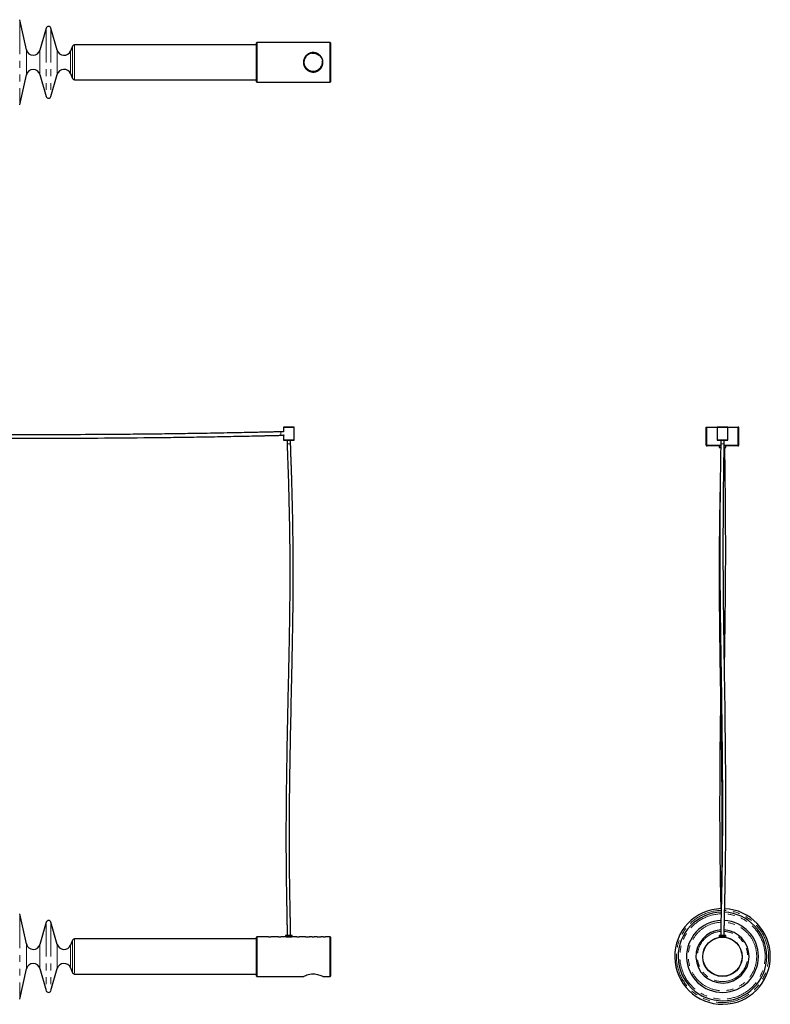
# Model space of a CAD drawing. Header units: millimetres. Extents: x 350 to 3714, y 780 to 2611.
# Tile 3 of 3: x 2325 to 3714, y 780 to 2602. Entities that reach past the tile are written whole.
import ezdxf

# ---------------------------------------------------------------- set-up
doc = ezdxf.new("R2010")
doc.units = ezdxf.units.MM
doc.header["$LTSCALE"] = 10
doc.linetypes.add('PHANTOM', pattern=[12.7, 6.35, -1.27, 1.27, -1.27, 1.27, -1.27])

msp = doc.modelspace()

# ---------------------------------------------------------------- linework, layer by layer
at = {"color": 7, "linetype": 'Continuous', "lineweight": 25}
for p, q in [((2337.4, 2546.1), (2325, 2601.8)), ((2374.3, 2586.2), (2362.6, 2545.3)), ((2394.6, 2545.3), (2382.9, 2586.2)), ((2423, 2553), (2419.1, 2543.8)), ((2763.1, 2555.4), (2426.6, 2555.4)), ((2763.6, 2559.4), (2763.1, 2558.9)), ((2763.1, 2486.9), (2763.1, 2558.9)), ((2899.8, 2559.4), (2763.6, 2559.4)), ((2763.6, 2559.4), (2763.6, 2486.4)), ((2900.1, 2559.1), (2899.8, 2559.4)), ((2899.8, 2486.4), (2899.8, 2559.4)), ((2900.1, 2559.1), (2900.1, 2486.7)), ((2325, 2444.1), (2337.4, 2499.8)), ((2362.6, 2500.5), (2374.3, 2459.7)), ((2382.9, 2459.7), (2394.6, 2500.5)), ((2419.1, 2502), (2423, 2492.9)), ((2426.6, 2490.4), (2763.1, 2490.4)), ((2763.1, 2486.9), (2763.6, 2486.4)), ((2763.6, 2486.4), (2899.8, 2486.4)), ((2899.8, 2486.4), (2900.1, 2486.7)), ((2813.4, 1848), (2813.1, 1847.7)), ((2813.1, 1847.7), (2813.1, 1839.4)), ((2833.1, 1847.7), (2813.1, 1847.7)), ((2813.4, 1848), (2832.8, 1848)), ((2833.1, 1847.7), (2832.8, 1848)), ((2833.1, 1824), (2833.1, 1847.7)), ((3595.6, 1814.5), (3595.6, 1848)), ((3595.6, 1848), (3596.6, 1848)), ((3596.6, 1814.5), (3596.6, 1848)), ((3596.7, 1848), (3615.9, 1848)), ((3596.7, 1814.5), (3596.7, 1848)), ((3615.9, 1848), (3615.6, 1847.7)), ((3615.6, 1847.7), (3615.6, 1824)), ((3625.6, 1847.7), (3615.6, 1847.7)), ((3615.9, 1848), (3625.6, 1848)), ((3625.6, 1848), (3635.3, 1848)), ((3635.6, 1847.7), (3625.6, 1847.7)), ((3635.6, 1847.7), (3635.3, 1848)), ((3635.3, 1848), (3654.5, 1848)), ((3635.6, 1824), (3635.6, 1847.7)), ((3654.5, 1814.5), (3654.5, 1848)), ((3655.6, 1848), (3654.6, 1848)), ((3654.6, 1814.5), (3654.6, 1848)), ((3655.6, 1814.5), (3655.6, 1848)), ((2813.2, 1839.2), (2808.1, 1839.2)), ((2808.1, 1832.8), (2813.2, 1832.8)), ((2813.1, 1832.8), (2813.1, 1824)), ((2813.1, 1824), (2813.6, 1823.5)), ((2813.1, 1824), (2833.1, 1824)), ((2813.7, 1833), (2813.4, 1833)), ((2832.6, 1823.5), (2813.6, 1823.5)), ((2813.7, 1833.7), (2813.7, 1833)), ((2819.9, 1823.5), (2819.9, 1817)), ((2826.3, 1817), (2826.3, 1823.5)), ((2832.6, 1823.5), (2833.1, 1824)), ((3615.6, 1824), (3616.1, 1823.5)), ((3615.6, 1824), (3625.6, 1824)), ((3625.6, 1823.5), (3616.1, 1823.5)), ((3622.4, 1823.5), (3622.4, 1817)), ((3625.6, 1824), (3635.6, 1824)), ((3635.1, 1823.5), (3625.6, 1823.5)), ((3628.8, 1817), (3628.8, 1823.5)), ((3635.1, 1823.5), (3635.6, 1824)), ((3595.6, 1814.5), (3596.6, 1814.5)), ((3622.4, 1813), (3597.1, 1813)), ((3619.6, 1813), (3619.6, 1810.5)), ((3619.6, 1810.5), (3622.3, 1810.5)), ((3654.1, 1813), (3628.8, 1813)), ((3628.8, 1810.5), (3631.6, 1810.5)), ((3631.6, 1810.5), (3631.6, 1813)), ((3655.6, 1814.5), (3654.6, 1814.5)), ((2337.4, 891.6), (2325, 947.3)), ((2374.3, 931.7), (2362.6, 890.9)), ((2394.6, 890.9), (2382.9, 931.7)), ((2423, 898.5), (2419.1, 889.4)), ((2763.1, 901), (2426.6, 901)), ((2763.6, 904.5), (2763.1, 904)), ((2763.1, 832), (2763.1, 904)), ((2785.7, 904.5), (2763.6, 904.5)), ((2763.6, 904.5), (2763.6, 831.5)), ((2785.8, 904.5), (2789.4, 904.5)), ((2804.2, 904.5), (2789.6, 904.5)), ((2817.1, 904.5), (2808.1, 904.5)), ((2817.1, 907), (2817.1, 904.5)), ((2824.7, 907), (2817.1, 907)), ((2824.7, 904.5), (2817.1, 904.5)), ((2829.1, 907), (2824.7, 907)), ((2829.1, 904.5), (2824.7, 904.5)), ((2829.1, 904.5), (2829.1, 907)), ((2838.2, 904.5), (2829.1, 904.5)), ((2853.8, 904.5), (2842.1, 904.5)), ((2866.2, 904.5), (2860.5, 904.5)), ((2875.8, 904.5), (2870.1, 904.5)), ((2886.7, 904.5), (2882.5, 904.5)), ((2899.8, 904.5), (2890.6, 904.5)), ((2900.1, 904.2), (2899.8, 904.5)), ((2899.8, 831.5), (2899.8, 904.5)), ((2900.1, 904.2), (2900.1, 831.8)), ((3619.6, 907), (3619.6, 904.5)), ((3631.6, 907), (3619.6, 907)), ((3631.6, 904.5), (3619.6, 904.5)), ((3620.6, 904.5), (3620.6, 904.1)), ((3630.6, 904.1), (3630.6, 904.5)), ((3631.6, 904.5), (3631.6, 907)), ((2325, 789.6), (2337.4, 845.3)), ((2362.6, 846), (2374.3, 805.2)), ((2382.9, 805.2), (2394.6, 846)), ((2419.1, 847.5), (2423, 838.4)), ((2426.6, 836), (2763.1, 836)), ((2763.1, 832), (2763.6, 831.5)), ((2763.6, 831.5), (2850.2, 831.5)), ((2886.1, 831.5), (2899.8, 831.5)), ((2899.8, 831.5), (2900.1, 831.8))]:
    msp.add_line(p, q, dxfattribs=at)
at = {"color": 7, "linetype": 'PHANTOM', "lineweight": 18}
for p, q in [((2325, 2601.8), (2325, 2444.1)), ((2374.3, 2586.2), (2374.3, 2459.7)), ((2382.9, 2586.2), (2382.9, 2459.7)), ((2423, 2553), (2423, 2492.9)), ((2426.6, 2555.4), (2426.6, 2490.4)), ((2337.4, 2546.1), (2337.4, 2499.8)), ((2362.6, 2545.3), (2362.6, 2500.5)), ((2394.6, 2545.3), (2394.6, 2500.5)), ((2419.1, 2543.8), (2419.1, 2502)), ((2808.1, 1839.2), (2808.1, 1832.8)), ((2826.3, 1817), (2819.9, 1817)), ((3622.4, 1814.5), (3596.7, 1814.5)), ((3628.8, 1817), (3622.4, 1817)), ((3654.5, 1814.5), (3628.8, 1814.5)), ((2325, 947.3), (2325, 789.6)), ((2374.3, 931.7), (2374.3, 805.2)), ((2382.9, 931.7), (2382.9, 805.2)), ((2423, 898.5), (2423, 838.4)), ((2426.6, 901), (2426.6, 836)), ((2337.4, 891.6), (2337.4, 845.3)), ((2362.6, 890.9), (2362.6, 846)), ((2394.6, 890.9), (2394.6, 846)), ((2419.1, 889.4), (2419.1, 847.5))]:
    msp.add_line(p, q, dxfattribs=at)
at = {"color": 7, "linetype": 'Continuous', "lineweight": 25, "flags": 128}
msp.add_lwpolyline([(2850.2, 831.5), (2850.2, 831.5), (2850.7, 831.7), (2851.6, 832.2), (2852.9, 832.7), (2854.5, 833.4), (2856.6, 834.2), (2859.1, 834.9), (2861.9, 835.6), (2865.1, 836.1), (2867.9, 836.2), (2870.9, 836.1), (2873.4, 835.8), (2875.9, 835.3), (2878.2, 834.6), (2880.4, 833.9), (2882.4, 833.1), (2884.1, 832.4), (2885.3, 831.9), (2886, 831.5), (2886.1, 831.5), (2886.1, 831.5)], dxfattribs=at)
at = {"color": 7, "linetype": 'Continuous', "lineweight": 25}
for centre, radius in [((2868.1, 2522.9), 17.5), ((3625.6, 868), 36.5), ((3625.6, 868), 36.2)]:
    msp.add_circle(centre, radius, dxfattribs=at)
at = {"color": 7, "linetype": 'PHANTOM', "lineweight": 18}
msp.add_circle((2868.1, 2522.9), 16.5, dxfattribs=at)
at = {"color": 7, "linetype": 'Continuous', "lineweight": 25}
for centre, radius, start, end in [((2378.6, 2585), 4.46, 16, 164), ((2426.6, 2551.4), 4, 90, 157), ((2350.1, 2548.9), 13, 192.558, 344), ((2407.1, 2548.9), 13, 196, 337), ((2350.1, 2496.9), 13, 16, 167.442), ((2407.1, 2496.9), 13, 23, 164), ((2426.6, 2494.4), 4, 203, 270), ((2378.6, 2460.9), 4.46, 196, 344), ((3625.6, 868.5), 88.5, 91.5008, 0), ((3625.6, 868.5), 82, 91.6888, 0), ((3625.6, 868.5), 82, 0, 87.2549), ((3625.6, 868.5), 88.5, 0, 87.369), ((2378.6, 930.5), 4.46, 16, 164), ((3625.6, 868.5), 66.5, 92.4253, 0), ((3625.6, 868.5), 66.5, 0, 86.8976), ((3625.6, 868.5), 49.2, 93.6268, 0), ((3625.6, 868.5), 49.2, 0, 86.1592), ((2426.6, 897), 4, 90, 157), ((2350.1, 894.5), 13, 192.558, 344), ((2407.1, 894.5), 13, 196, 337), ((2350.1, 842.5), 13, 16, 167.442), ((2407.1, 842.5), 13, 23, 164), ((2426.6, 840), 4, 203, 270), ((2378.6, 806.4), 4.46, 196, 344)]:
    msp.add_arc(centre, radius, start, end, dxfattribs=at)
at = {"color": 7, "linetype": 'PHANTOM', "lineweight": 18}
for radius, start, end in [(85.3, 91.6239, 0), (85.3, 0, 87.3141), (78.9, 91.8526, 0), (63.3, 92.6024, 0), (63.3, 0, 86.801), (78.9, 0, 87.1974), (46.5, 93.8918, 270), (46.5, 270, 85.9709)]:
    msp.add_arc((3625.6, 868.5), radius, start, end, dxfattribs=at)
at = {"color": 7, "linetype": 'Continuous', "lineweight": 25}
for points, knots in [([(2886.1, 2522.9), (2886.1, 2522), (2886, 2520.1), (2885.3, 2517.3), (2884.3, 2514.7), (2882.8, 2512.3), (2880.9, 2510.1), (2878.7, 2508.2), (2876, 2506.6), (2873.1, 2505.5), (2870, 2504.9), (2867.1, 2504.9), (2864.3, 2505.3), (2861.7, 2506), (2859.3, 2507.2), (2857, 2508.7), (2854.9, 2510.7), (2853, 2513.1), (2851.5, 2515.8), (2850.5, 2518.8), (2850.1, 2521.8), (2850.2, 2524.7), (2850.7, 2527.5), (2851.6, 2530.1), (2852.8, 2532.5), (2854.5, 2534.8), (2856.6, 2536.8), (2859.1, 2538.6), (2861.9, 2539.9), (2864.9, 2540.7), (2867.9, 2541), (2870.8, 2540.8), (2873.5, 2540.2), (2875.9, 2539.2), (2878.3, 2537.9), (2880.5, 2536.1), (2882.5, 2533.9), (2884.2, 2531.3), (2885.4, 2528.4), (2886, 2525.5), (2886.1, 2523.7), (2886.1, 2522.9)], [0, 0, 0, 0, 0.0243811, 0.0495171, 0.0738866, 0.098891, 0.1247265, 0.1512104, 0.1788819, 0.2074497, 0.233404, 0.2603199, 0.2833711, 0.3070667, 0.3307207, 0.3549219, 0.3814511, 0.4086826, 0.4362716, 0.4648014, 0.4901341, 0.5163263, 0.5398303, 0.563982, 0.5882168, 0.6130397, 0.6395895, 0.666842, 0.6944585, 0.723042, 0.7480106, 0.7738577, 0.7966758, 0.8200806, 0.8444724, 0.8694326, 0.8966209, 0.9245866, 0.9517661, 0.9799039, 1, 1, 1, 1]), ([(2808.1, 1839.2), (2807.3, 1839.2), (2805.2, 1839.1), (2801.8, 1839.1), (2797.7, 1839), (2793.3, 1838.9), (2788.8, 1838.8), (2784.5, 1838.7), (2777.8, 1838.5), (2768.5, 1838.3), (2753.5, 1838), (2735.6, 1837.6), (2713.5, 1837.2), (2690.4, 1836.7), (2666, 1836.3), (2635.6, 1835.8), (2598.9, 1835.3), (2556.1, 1834.8), (2502.4, 1834.3), (2437.7, 1833.9), (2362, 1833.8), (2279.3, 1833.9), (2189.4, 1834.4), (2092.2, 1835.1), (2016.6, 1835.9), (1962.5, 1836.5), (1929.9, 1836.9), (1897.2, 1837.3), (1864.4, 1837.7), (1840.3, 1838), (1825.1, 1838.2), (1818.8, 1838.3), (1812.1, 1838.4), (1804.9, 1838.5), (1796.9, 1838.6), (1788.1, 1838.7), (1779, 1838.8), (1771.3, 1838.9), (1765.2, 1839), (1760.8, 1839), (1756.8, 1839.1), (1753.3, 1839.1), (1751.2, 1839.1), (1750.2, 1839.2), (1750.1, 1839.2)], [0, 0, 0, 0, 0.002439, 0.005823, 0.009795, 0.014048, 0.018329, 0.022435, 0.02631, 0.037384, 0.048807, 0.06877, 0.088192, 0.111466, 0.134351, 0.15724, 0.197862, 0.238323, 0.278577, 0.350236, 0.421666, 0.49323, 0.584777, 0.676502, 0.768672, 0.799211, 0.830003, 0.860986, 0.892045, 0.923123, 0.929168, 0.935157, 0.941137, 0.94792, 0.955618, 0.964, 0.972758, 0.981495, 0.985891, 0.990045, 0.993854, 0.997196, 0.999929, 1, 1, 1, 1]), ([(1750.1, 1832.7), (1750.2, 1832.7), (1751.4, 1832.7), (1753.9, 1832.7), (1757.7, 1832.7), (1762, 1832.6), (1766.5, 1832.6), (1771.1, 1832.5), (1776.9, 1832.4), (1783.7, 1832.4), (1791.7, 1832.3), (1801.8, 1832.1), (1814.2, 1832), (1828.7, 1831.8), (1850.7, 1831.5), (1880.2, 1831.1), (1926.6, 1830.5), (1982.3, 1829.9), (2063.9, 1829), (2161.9, 1828.1), (2270.6, 1827.5), (2373.2, 1827.3), (2470, 1827.7), (2548.8, 1828.3), (2609.9, 1829.1), (2653.1, 1829.7), (2688.4, 1830.3), (2715.8, 1830.8), (2735.1, 1831.2), (2749.7, 1831.5), (2759.6, 1831.7), (2765.1, 1831.8), (2771.2, 1832), (2777.9, 1832.1), (2784.2, 1832.3), (2789.8, 1832.4), (2794.4, 1832.5), (2798.7, 1832.6), (2802.5, 1832.7), (2805.6, 1832.7), (2807.4, 1832.8), (2808.1, 1832.8)], [0, 0, 0, 0, 0.00029, 0.003348, 0.007032, 0.011127, 0.015453, 0.019864, 0.024233, 0.031801, 0.039164, 0.046745, 0.060543, 0.074336, 0.087794, 0.122896, 0.157956, 0.219573, 0.280688, 0.389281, 0.497535, 0.588922, 0.680185, 0.771921, 0.812525, 0.853288, 0.894515, 0.912605, 0.931012, 0.949315, 0.954036, 0.959016, 0.96484, 0.971317, 0.978167, 0.982688, 0.987092, 0.991225, 0.994906, 0.997919, 1, 1, 1, 1]), ([(2813.1, 1839.4), (2813.1, 1839.3), (2813.2, 1839.3), (2813.2, 1839.2), (2813.2, 1839.2)], [0, 0, 0, 0, 0.5658139, 1, 1, 1, 1]), ([(2819.9, 1817), (2820, 1816.3), (2820, 1814.7), (2820.1, 1811.9), (2820.2, 1808.7), (2820.3, 1805.2), (2820.4, 1801.7), (2820.5, 1798.5), (2820.7, 1795.6), (2820.8, 1791.2), (2821, 1784.9), (2821.3, 1775.8), (2821.7, 1765.4), (2822.1, 1753.8), (2822.5, 1738.5), (2823, 1719.6), (2823.5, 1697.7), (2824.1, 1670.7), (2824.6, 1638.8), (2824.9, 1601.8), (2824.9, 1561.2), (2824.6, 1516.9), (2823.9, 1468.8), (2823, 1421), (2821.7, 1362.2), (2820.2, 1292.5), (2818.7, 1211.8), (2818, 1151.1), (2817.8, 1110.2), (2817.7, 1089), (2817.8, 1067.8), (2817.9, 1046.7), (2818, 1028.5), (2818.2, 1013.4), (2818.3, 1003.5), (2818.5, 995.6), (2818.6, 989.4), (2818.7, 982.4), (2818.8, 974.4), (2819, 965.7), (2819.2, 956.4), (2819.4, 946.5), (2819.5, 937.1), (2819.7, 928.4), (2819.8, 920.7), (2819.9, 913.6), (2819.9, 909.1), (2819.9, 907)], [0, 0, 0, 0, 0.0022022, 0.0053318, 0.0090208, 0.0129371, 0.0168147, 0.0204442, 0.0236613, 0.0263754, 0.0349874, 0.0443776, 0.0564129, 0.0692122, 0.0825942, 0.1070032, 0.1313263, 0.155012, 0.1959314, 0.2366285, 0.2767036, 0.3299115, 0.3826448, 0.4351992, 0.4876789, 0.5764826, 0.6650496, 0.7534178, 0.7767014, 0.8000046, 0.8232871, 0.8466053, 0.8694807, 0.8831256, 0.8964563, 0.9022325, 0.9090242, 0.9168099, 0.9255473, 0.9351608, 0.9455213, 0.9564477, 0.9676891, 0.9765043, 0.9850475, 0.9930132, 1, 1, 1, 1]), ([(2826.3, 907), (2826.3, 909.2), (2826.3, 914.1), (2826.2, 921.6), (2826.1, 929.5), (2825.9, 937.5), (2825.8, 946), (2825.6, 954.8), (2825.4, 963.5), (2825.3, 972), (2825.1, 980.3), (2825, 989), (2824.8, 997.7), (2824.6, 1013.5), (2824.3, 1036.5), (2824.1, 1074.4), (2824.2, 1120), (2824.7, 1187.5), (2826.1, 1269.1), (2827.8, 1347.5), (2829.1, 1408.6), (2830, 1452.4), (2830.7, 1496.3), (2831.2, 1540.5), (2831.3, 1579.5), (2831.2, 1613.1), (2830.9, 1641.6), (2830.5, 1670.5), (2830, 1696.4), (2829.4, 1719.2), (2828.9, 1738.7), (2828.5, 1754), (2828.1, 1765.1), (2827.9, 1772), (2827.6, 1779.4), (2827.3, 1787.4), (2827, 1796), (2826.8, 1803.2), (2826.6, 1808.7), (2826.5, 1812.1), (2826.4, 1814.8), (2826.4, 1816.4), (2826.3, 1817)], [0, 0, 0, 0, 0.007494, 0.015896, 0.02472, 0.033601, 0.042266, 0.052948, 0.062601, 0.071021, 0.080664, 0.09018, 0.099697, 0.109165, 0.142499, 0.175455, 0.234102, 0.292801, 0.397845, 0.503212, 0.551221, 0.599341, 0.647541, 0.696027, 0.74499, 0.775949, 0.80701, 0.838836, 0.871048, 0.892473, 0.914037, 0.935272, 0.94301, 0.950553, 0.958232, 0.967197, 0.976973, 0.986659, 0.991089, 0.994974, 0.998059, 1, 1, 1, 1]), ([(3596.6, 1814.5), (3596.6, 1814.3), (3596.6, 1814.2), (3596.8, 1814.1), (3596.8, 1814.1)], [0, 0, 0, 0, 0.955868, 1, 1, 1, 1]), ([(3622.4, 1817), (3622.4, 1816.5), (3622.4, 1815.2), (3622.4, 1812.6), (3622.3, 1808.9), (3622.2, 1804.2), (3622.1, 1798.9), (3622.1, 1793.4), (3621.9, 1786.1), (3621.8, 1777.1), (3621.6, 1763.6), (3621.4, 1747.2), (3621.2, 1728.6), (3621, 1711.2), (3620.9, 1695.2), (3620.8, 1680.2), (3620.8, 1667.1), (3620.7, 1655.8), (3620.7, 1645.6), (3620.7, 1635.1), (3620.7, 1624), (3620.7, 1612.2), (3620.7, 1599.9), (3620.7, 1587.3), (3620.8, 1574.5), (3620.9, 1557.7), (3621.1, 1537.1), (3621.3, 1512.8), (3621.6, 1489.1), (3621.9, 1465.6), (3622.3, 1442.1), (3622.6, 1418.6), (3623, 1395.2), (3623.6, 1352.8), (3624.5, 1291.3), (3625.3, 1211), (3625.5, 1150.5), (3625.4, 1109.7), (3625.3, 1088.5), (3625.1, 1067.4), (3624.9, 1046.4), (3624.7, 1030.6), (3624.5, 1020), (3624.4, 1014.5), (3624.3, 1009.1), (3624.2, 1003.6), (3624.1, 997.7), (3624, 991), (3623.8, 983.2), (3623.7, 974.7), (3623.5, 965.6), (3623.2, 956.3), (3623, 946.5), (3622.8, 937.1), (3622.7, 928.4), (3622.5, 920.8), (3622.4, 913.6), (3622.4, 909.1), (3622.4, 907)], [0, 0, 0, 0, 0.001611, 0.004074, 0.008552, 0.013896, 0.019776, 0.025928, 0.032134, 0.043826, 0.055362, 0.076678, 0.098045, 0.116557, 0.134183, 0.150735, 0.166034, 0.177291, 0.188101, 0.199617, 0.211879, 0.224874, 0.23833, 0.252416, 0.266534, 0.280439, 0.307928, 0.334437, 0.360314, 0.386174, 0.411976, 0.437722, 0.463481, 0.489202, 0.577704, 0.665973, 0.754044, 0.777249, 0.800475, 0.823679, 0.84692, 0.869699, 0.875803, 0.881842, 0.887818, 0.89373, 0.899857, 0.907197, 0.915817, 0.925664, 0.935259, 0.945594, 0.956488, 0.967695, 0.976485, 0.98501, 0.992975, 1, 1, 1, 1]), ([(3628.8, 907), (3628.8, 909.2), (3628.8, 913.9), (3628.9, 921.3), (3629.1, 929.1), (3629.2, 937), (3629.4, 945.5), (3629.6, 954.2), (3629.8, 962.9), (3630, 970.7), (3630.1, 977.9), (3630.3, 984.8), (3630.4, 991.6), (3630.5, 998.5), (3630.8, 1013), (3631.2, 1035.2), (3631.6, 1072.7), (3631.9, 1117.8), (3631.9, 1184.5), (3631.2, 1265.1), (3630.2, 1341.7), (3629.3, 1400.1), (3628.7, 1440.5), (3628.1, 1481.2), (3627.6, 1522.4), (3627.2, 1564.3), (3627.1, 1597.8), (3627.1, 1622.4), (3627.1, 1637.8), (3627.1, 1652.4), (3627.2, 1665.4), (3627.2, 1676.7), (3627.3, 1687.1), (3627.3, 1698.1), (3627.4, 1708.1), (3627.5, 1717), (3627.6, 1724.5), (3627.7, 1732.2), (3627.7, 1740.2), (3627.8, 1748.8), (3628, 1758.3), (3628.1, 1767.6), (3628.2, 1776.6), (3628.3, 1784.9), (3628.4, 1793), (3628.6, 1799.7), (3628.6, 1805.1), (3628.7, 1809), (3628.7, 1812.4), (3628.8, 1814.9), (3628.8, 1816.4), (3628.8, 1817)], [0, 0, 0, 0, 0.0073399, 0.0156091, 0.0243146, 0.0330947, 0.0416765, 0.0522807, 0.0618915, 0.0703055, 0.0780197, 0.0855389, 0.093075, 0.1006017, 0.1080938, 0.1410749, 0.1736627, 0.2316318, 0.2896535, 0.3934808, 0.4976162, 0.5419097, 0.586274, 0.6307168, 0.6759274, 0.7221, 0.7689786, 0.7863131, 0.8033311, 0.8194793, 0.834696, 0.8459757, 0.856937, 0.8689348, 0.8820536, 0.8900015, 0.8982386, 0.906725, 0.9154119, 0.9247234, 0.935178, 0.9465143, 0.9556152, 0.964804, 0.9738095, 0.9822821, 0.9871454, 0.9915043, 0.995212, 0.9981008, 1, 1, 1, 1]), ([(3629.3, 1401.5), (3629.3, 1402), (3629.5, 1417), (3630, 1446.3), (3630.6, 1490), (3631.1, 1534.4), (3631.4, 1569), (3631.5, 1593.6), (3631.5, 1607.9), (3631.5, 1622.2), (3631.5, 1636.1), (3631.5, 1649.5), (3631.4, 1662.3), (3631.4, 1674.4), (3631.3, 1685.5), (3631.2, 1696.3), (3631.2, 1707.1), (3631.1, 1718.7), (3630.9, 1730.9), (3630.8, 1742.3), (3630.7, 1752.9), (3630.6, 1762.8), (3630.4, 1773.4), (3630.3, 1783), (3630.2, 1791.3), (3630, 1798.1), (3630, 1803.9), (3629.9, 1808), (3629.9, 1809.9), (3629.9, 1810.5)], [0, 0, 0, 0, 0.00364, 0.109446, 0.215577, 0.323992, 0.434765, 0.469732, 0.50473, 0.539673, 0.574084, 0.60693, 0.638092, 0.667507, 0.695606, 0.719947, 0.746448, 0.774879, 0.804941, 0.836366, 0.858441, 0.882884, 0.908985, 0.935777, 0.953401, 0.970267, 0.985769, 0.996071, 1, 1, 1, 1]), ([(3654.4, 1814.1), (3654.4, 1814.1), (3654.6, 1814.2), (3654.6, 1814.3), (3654.6, 1814.5)], [0, 0, 0, 0, 0.044132, 1, 1, 1, 1]), ([(3621.4, 1745), (3621.3, 1742.7), (3621.2, 1737.6), (3621.1, 1730.2), (3620.9, 1722.7), (3620.8, 1715.8), (3620.5, 1701.2), (3620.1, 1679), (3619.7, 1642), (3619.5, 1597.9), (3619.5, 1532.9), (3620.2, 1454.6), (3621.6, 1367.2), (3623.1, 1284.2), (3624.1, 1205.5), (3624.4, 1141), (3624.4, 1091), (3624.3, 1055.8), (3624.1, 1030.3), (3624, 1014.4), (3623.9, 1008.1), (3623.8, 1001.9), (3623.8, 995.8), (3623.7, 989.5), (3623.6, 982.8), (3623.5, 975.4), (3623.4, 966.6), (3623.3, 960.3), (3623.3, 956.8)], [0, 0, 0, 0, 0.008822, 0.019272, 0.028402, 0.037048, 0.045716, 0.084062, 0.121314, 0.186798, 0.251938, 0.36839, 0.485104, 0.584413, 0.684233, 0.784945, 0.829632, 0.874541, 0.918867, 0.926903, 0.934864, 0.94274, 0.950734, 0.958132, 0.966642, 0.976149, 0.986506, 1, 1, 1, 1]), ([(3622, 1343.7), (3621.8, 1326.2), (3621.1, 1281.9), (3620.5, 1210.9), (3620.3, 1150.4), (3620.4, 1109.6), (3620.5, 1088.5), (3620.6, 1067.3), (3620.9, 1046.3), (3621.1, 1030.5), (3621.3, 1019.9), (3621.3, 1014.4), (3621.4, 1009), (3621.5, 1003.5), (3621.6, 997.6), (3621.8, 990.9), (3621.9, 983.1), (3622.1, 974.6), (3622.3, 965.7), (3622.4, 959.8), (3622.5, 956.8)], [0, 0, 0, 0, 0.135697, 0.343307, 0.550453, 0.605033, 0.659661, 0.714238, 0.768903, 0.822496, 0.836863, 0.851078, 0.865145, 0.879066, 0.893476, 0.910735, 0.931013, 0.95418, 0.976757, 1, 1, 1, 1]), ([(2789.6, 904.5), (2789.6, 904.5), (2789.6, 904.5), (2789.2, 904.4), (2788.7, 904.4), (2788.1, 904.4), (2787.4, 904.4), (2786.8, 904.4), (2786.2, 904.4), (2785.8, 904.4), (2785.6, 904.5), (2785.7, 904.5), (2785.7, 904.5)], [0, 0, 0, 0, 0.107261, 0.214518, 0.321876, 0.4293, 0.536614, 0.643814, 0.751073, 0.858473, 0.965876, 1, 1, 1, 1]), ([(2808.1, 904.5), (2808.1, 904.5), (2808.1, 904.5), (2807.7, 904.4), (2807.2, 904.4), (2806.6, 904.4), (2805.9, 904.4), (2805.3, 904.4), (2804.7, 904.4), (2804.3, 904.4), (2804.1, 904.5), (2804.2, 904.5), (2804.2, 904.5)], [0, 0, 0, 0, 0.107261, 0.214518, 0.321876, 0.4293, 0.536614, 0.643814, 0.751073, 0.858473, 0.965876, 1, 1, 1, 1]), ([(2828.4, 904.5), (2828.3, 904.4), (2828.2, 904.4), (2827.3, 904.3), (2826, 904.2), (2824.3, 904.1), (2822.6, 904.1), (2820.8, 904.1), (2819.4, 904.3), (2818.4, 904.4), (2817.9, 904.5), (2817.9, 904.5), (2818, 904.4)], [0, 0, 0, 0, 0.106621, 0.213215, 0.32049, 0.42824, 0.53524, 0.641435, 0.748023, 0.855587, 0.963196, 1, 1, 1, 1]), ([(2842.1, 904.5), (2842.1, 904.5), (2842.1, 904.5), (2841.7, 904.4), (2841.2, 904.4), (2840.6, 904.4), (2839.9, 904.4), (2839.3, 904.4), (2838.7, 904.4), (2838.3, 904.4), (2838.1, 904.5), (2838.2, 904.5), (2838.2, 904.5)], [0, 0, 0, 0, 0.107261, 0.214518, 0.321876, 0.4293, 0.536614, 0.643814, 0.751073, 0.858473, 0.965876, 1, 1, 1, 1]), ([(2854.8, 904.4), (2854.6, 904.4), (2854.1, 904.4), (2853.8, 904.5), (2853.8, 904.5), (2853.8, 904.5)], [0, 0, 0, 0, 0.3733453, 0.792183, 1, 1, 1, 1]), ([(2860.5, 904.5), (2860.5, 904.5), (2860.5, 904.5), (2860.3, 904.4), (2859.8, 904.4), (2858.9, 904.4), (2857.9, 904.3), (2856.7, 904.3), (2855.6, 904.3), (2855.1, 904.4), (2854.8, 904.4)], [0, 0, 0, 0, 0.0231684, 0.1575758, 0.2925907, 0.4320913, 0.5775466, 0.7277855, 0.8800654, 1, 1, 1, 1]), ([(2870.1, 904.5), (2870.1, 904.5), (2870.1, 904.5), (2869.7, 904.4), (2869.2, 904.4), (2868.6, 904.4), (2867.9, 904.4), (2867.3, 904.4), (2866.7, 904.4), (2866.3, 904.4), (2866.1, 904.5), (2866.2, 904.5), (2866.2, 904.5)], [0, 0, 0, 0, 0.107261, 0.214518, 0.321876, 0.4293, 0.536614, 0.643814, 0.751073, 0.858473, 0.965876, 1, 1, 1, 1]), ([(2876.8, 904.4), (2876.6, 904.4), (2876.1, 904.4), (2875.8, 904.5), (2875.8, 904.5), (2875.8, 904.5)], [0, 0, 0, 0, 0.373345, 0.792183, 1, 1, 1, 1]), ([(2882.5, 904.5), (2882.5, 904.5), (2882.5, 904.5), (2882.3, 904.4), (2881.8, 904.4), (2880.9, 904.4), (2879.9, 904.3), (2878.7, 904.3), (2877.6, 904.3), (2877.1, 904.4), (2876.8, 904.4)], [0, 0, 0, 0, 0.0231684, 0.1575758, 0.2925907, 0.4320913, 0.5775466, 0.7277855, 0.8800654, 1, 1, 1, 1]), ([(2890.6, 904.5), (2890.6, 904.5), (2890.6, 904.5), (2890.2, 904.4), (2889.7, 904.4), (2889.1, 904.4), (2888.4, 904.4), (2887.8, 904.4), (2887.2, 904.4), (2886.8, 904.4), (2886.6, 904.5), (2886.7, 904.5), (2886.7, 904.5)], [0, 0, 0, 0, 0.107261, 0.214518, 0.321876, 0.4293, 0.536614, 0.643814, 0.751073, 0.858473, 0.965876, 1, 1, 1, 1])]:
    msp.add_open_spline(points, degree=3, knots=knots, dxfattribs=at)
for points in [[(3595.6, 1814.5), (3595.6, 1814.3), (3595.7, 1813.9), (3596, 1813.4), (3596.5, 1813), (3596.9, 1813), (3597.1, 1813)], [(3597.1, 1813), (3597.1, 1813), (3597, 1813), (3596.9, 1813.4), (3596.8, 1813.9), (3596.7, 1814.3), (3596.7, 1814.5)], [(3654.5, 1814.5), (3654.5, 1814.3), (3654.4, 1813.9), (3654.3, 1813.4), (3654.2, 1813), (3654.1, 1813), (3654.1, 1813)], [(3654.1, 1813), (3654.3, 1813), (3654.7, 1813), (3655.2, 1813.4), (3655.5, 1813.9), (3655.6, 1814.3), (3655.6, 1814.5)]]:
    msp.add_open_spline(points, degree=3, dxfattribs=at)

doc.saveas('drawing.dxf')
